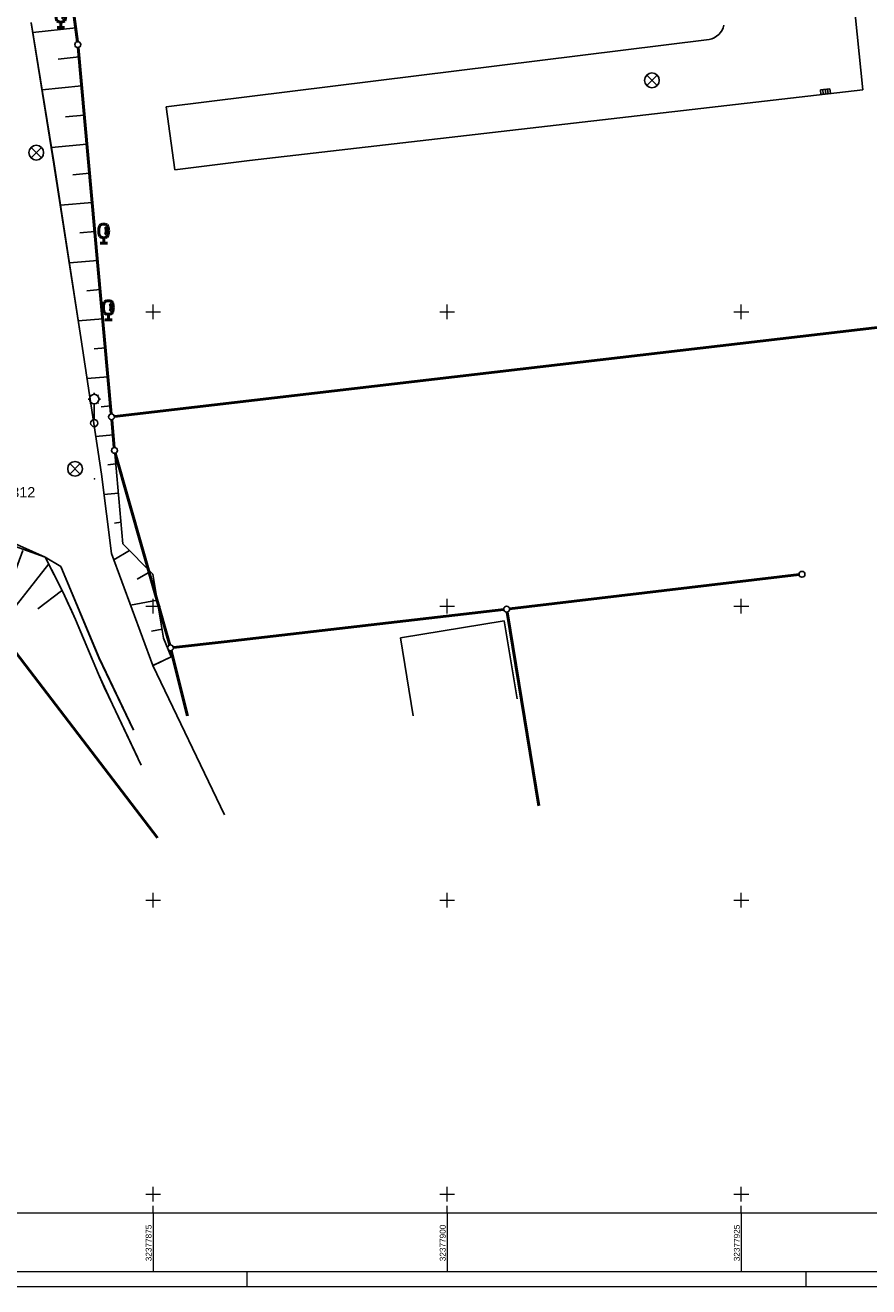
# Model space of a CAD drawing. Header units: metres. Extents: x 32377355 to 32378041, y 5707167 to 5708004.
# Tile 44 of 80: x 32377864 to 32377936, y 5707167 to 5707274. Entities that reach past the tile are written whole.
import ezdxf

# ---------------------------------------------------------------- set-up
doc = ezdxf.new("R2010")
doc.units = ezdxf.units.M
doc.header["$LTSCALE"] = 0.25
doc.layers.get('0').update_dxf_attribs({"color": 1, "linetype": 'CONTINUOUS'})
for name, color, linetype, lineweight in [('Bauwerke_ Einrichtungen_ Siedlungsf.', 201, 'CONTINUOUS', 25), ('Bauwerke_ Einrichtungen_ Verkehr', 40, 'CONTINUOUS', 25), ('Besondere Vegetationsmerkmale', 91, 'CONTINUOUS', 25), ('Ebene 71', 71, 'CONTINUOUS', 0), ('Flurstücke_ Grenzpunkte', 51, 'CONTINUOUS', 25), ('Gebäude', 9, 'CONTINUOUS', 25), ('Reliefformen', 32, 'CONTINUOUS', 25), ('TN_ Siedlung', 211, 'CONTINUOUS', 25), ('TN_ Vegetation', 91, 'CONTINUOUS', 25), ('TN_ Verkehr', 2, 'CONTINUOUS', 25), ('Vermessungspunkte', 211, 'CONTINUOUS', 25)]:
    doc.layers.add(name, color=color, linetype=linetype, lineweight=lineweight)
doc.styles.add('K 10 700 - Arial_ kursiv_ 10 pt_ Flurstücksnummer', font='Arial.ttf')
doc.styles.add('Schrift rechtsgenei', font='Arial.ttf')

# ---------------------------------------------------------------- blocks, each defined once
blk = doc.blocks.new('*X49')
at = {"color": 37, "linetype": 'Continuous', "lineweight": 25, "true_color": 0x805c3b}
for p, q in [((32377865.43872, 5707296.289803), (32377863.58352, 5707295.993802)), ((32377865.83042, 5707293.839603), (32377861.97092, 5707293.236003)), ((32377866.19282, 5707291.383302), (32377864.20022, 5707291.108602)), ((32377866.52112, 5707288.919402), (32377862.44822, 5707288.392402)), ((32377866.83882, 5707286.460602), (32377864.81372, 5707286.199502)), ((32377867.15752, 5707283.993603), (32377863.19252, 5707283.483502)), ((32377867.47512, 5707281.534803), (32377865.53512, 5707281.285702)), ((32377867.79332, 5707279.071902), (32377863.99622, 5707278.599003)), ((32377868.11152, 5707276.609102), (32377866.25322, 5707276.392303)), ((32377868.42962, 5707274.146202), (32377864.79252, 5707273.742802)), ((32377868.70732, 5707271.677903), (32377866.94602, 5707271.495502)), ((32377868.93112, 5707269.204203), (32377865.57842, 5707268.873003)), ((32377869.15492, 5707266.730402), (32377867.56372, 5707266.581002)), ((32377869.37802, 5707264.264402), (32377866.36722, 5707263.985602)), ((32377869.60222, 5707261.786802), (32377868.17882, 5707261.659303)), ((32377869.82602, 5707259.313102), (32377867.13482, 5707259.068002)), ((32377870.04942, 5707256.843202), (32377868.78082, 5707256.730003)), ((32377870.27362, 5707254.365602), (32377867.89082, 5707254.158502)), ((32377870.49702, 5707251.895702), (32377869.38332, 5707251.797002)), ((32377870.72082, 5707249.421903), (32377868.64742, 5707249.245403)), ((32377870.94392, 5707246.955903), (32377869.98282, 5707246.872503)), ((32377871.16772, 5707244.482203), (32377869.39142, 5707244.325502)), ((32377871.39082, 5707242.016203), (32377870.57572, 5707241.941202)), ((32377871.61202, 5707239.543402), (32377870.12902, 5707239.412603)), ((32377871.83182, 5707237.069903), (32377871.16512, 5707237.010902)), ((32377872.05142, 5707234.597803), (32377870.82862, 5707234.489903)), ((32377872.27162, 5707232.119803), (32377871.71172, 5707232.032003)), ((32377872.98582, 5707229.725202), (32377871.66652, 5707228.911302)), ((32377874.76842, 5707227.929503), (32377873.63542, 5707227.293202)), ((32377875.35832, 5707225.485702), (32377873.09132, 5707225.068703)), ((32377875.76652, 5707223.036102), (32377874.86792, 5707222.868203)), ((32377876.53722, 5707220.684202), (32377874.99562, 5707219.932803))]:
    blk.add_line(p, q, dxfattribs=at)
blk = doc.blocks.new('*X51')
at = {"color": 37, "linetype": 'Continuous', "lineweight": 25, "true_color": 0x805c3b}
for p, q in [((32377853.48962, 5707231.868002), (32377853.69992, 5707230.615702)), ((32377856.05752, 5707232.305003), (32377856.30092, 5707229.762102)), ((32377858.67832, 5707232.296602), (32377858.44702, 5707231.189002)), ((32377848.35982, 5707230.946402), (32377848.66082, 5707229.742302)), ((32377850.92282, 5707231.431103), (32377851.46292, 5707228.955303)), ((32377861.07522, 5707231.243802), (32377860.75032, 5707230.504302)), ((32377865.83652, 5707229.151103), (32377861.64392, 5707230.653303)), ((32377843.34962, 5707229.533502), (32377843.59842, 5707228.609403)), ((32377845.86072, 5707230.241702), (32377846.41742, 5707228.113902)), ((32377863.91862, 5707229.722002), (32377862.89492, 5707226.851302)), ((32377840.84652, 5707228.827702), (32377841.27952, 5707227.257202)), ((32377866.13772, 5707228.595703), (32377861.90412, 5707223.202603)), ((32377838.34352, 5707228.121903), (32377838.52132, 5707227.474403)), ((32377815.82802, 5707221.772703), (32377836.73112, 5707226.498703)), ((32377867.20822, 5707226.286602), (32377865.20362, 5707224.750502))]:
    blk.add_line(p, q, dxfattribs=at)
blk = doc.blocks.new('Straßensinkkasten (NW)', base_point=(0, 0.25))
at = {"color": 0, "lineweight": -2}
for p, q in [((-0.5, 0.25), (0.5, 0.25)), ((-0.5, 0.25), (-0.5, -0.25)), ((-0.25, 0.25), (-0.25, -0.25)), ((0, -0.25), (0, 0.25)), ((0.25, 0.25), (0.25, -0.25)), ((0.5, 0.25), (0.5, -0.25)), ((-0.5, -0.25), (0.5, -0.25))]:
    blk.add_line(p, q, dxfattribs=at)
blk = doc.blocks.new('Einsteigeschacht')
at = {"color": 0, "lineweight": -2}
for p, q in [((-0.353585, 0.353585), (0.353585, -0.353585)), ((0.353585, 0.353585), (-0.353585, -0.353585))]:
    blk.add_line(p, q, dxfattribs=at)
blk.add_circle((0, 0), 0.5, dxfattribs=at)
blk = doc.blocks.new('Laterne_ elektrisch', base_point=(0, -0.3945))
at = {"color": 0, "lineweight": -2}
for p, q in [((-0.0996, 0.4165), (-0.1295, 0.4465)), ((0, 0.45775), (0, 0.5)), ((0.0996, 0.4165), (0.1295, 0.4465)), ((-0.14085, 0.3169), (-0.1831, 0.3169)), ((-0.0996, 0.2173), (-0.1295, 0.1875)), ((0, 0.17605), (0, -0.28875)), ((0.0996, 0.2173), (0.1295, 0.1875)), ((0.14085, 0.3169), (0.1831, 0.3169))]:
    blk.add_line(p, q, dxfattribs=at)
for centre, radius in [((0, 0.3169), 0.14085), ((0, -0.3945), 0.10565)]:
    blk.add_circle(centre, radius, dxfattribs=at)
blk = doc.blocks.new('Laubbaum', base_point=(0, -0.5))
at = {"color": 0, "lineweight": -2}
for p, q in [((-0.25755, 0.14275), (-0.255405, 0.20252)), ((-0.255405, 0.08298), (-0.25755, 0.14275)), ((-0.255405, 0.20252), (-0.248985, 0.261985)), ((-0.248985, 0.023515), (-0.255405, 0.08298)), ((-0.248985, 0.261985), (-0.23832, 0.32084)), ((-0.23832, -0.03534), (-0.248985, 0.023515)), ((-0.23832, 0.32084), (-0.223465, 0.378775)), ((-0.223465, 0.378775), (-0.2045, 0.4355)), ((-0.2045, 0.4355), (-0.170865, 0.45636)), ((-0.170865, 0.45636), (-0.13513, 0.47336)), ((-0.13513, 0.47336), (-0.097725, 0.4863)), ((-0.097725, 0.4863), (-0.05912, 0.495015)), ((-0.05912, 0.495015), (-0.01979, 0.4994)), ((-0.01979, 0.4994), (0.01979, 0.4994)), ((0.01979, 0.4994), (0.05912, 0.495015)), ((0.05912, 0.495015), (0.097725, 0.4863)), ((0.072, 0.3585), (0.09129, 0.335215)), ((0.09129, 0.335215), (0.105485, 0.308515)), ((0.097725, 0.4863), (0.13513, 0.47336)), ((0.114, 0), (0.104515, -0.021505)), ((0.105485, 0.308515), (0.114, 0.2795)), ((0.114, 0.2795), (0.118245, 0.13975)), ((0.118245, 0.13975), (0.114, 0)), ((0.13513, 0.47336), (0.170865, 0.45636)), ((0.170865, 0.45636), (0.2045, 0.4355)), ((0.2045, 0.4355), (0.223465, 0.378775)), ((0.223465, 0.378775), (0.23832, 0.32084)), ((0.23832, 0.32084), (0.248985, 0.261985)), ((0.248985, 0.023515), (0.23832, -0.03534)), ((0.248985, 0.261985), (0.255405, 0.20252)), ((0.255405, 0.08298), (0.248985, 0.023515)), ((0.255405, 0.20252), (0.25755, 0.14275)), ((0.25755, 0.14275), (0.255405, 0.08298)), ((-0.223465, -0.093275), (-0.23832, -0.03534)), ((-0.2045, -0.15), (-0.223465, -0.093275)), ((-0.17082, -0.170725), (-0.2045, -0.15)), ((0.1905, -0.5), (-0.1905, -0.5)), ((-0.135065, -0.187615), (-0.17082, -0.170725)), ((-0.097665, -0.200465), (-0.135065, -0.187615)), ((-0.05908, -0.20912), (-0.097665, -0.200465)), ((-0.019775, -0.213475), (-0.05908, -0.20912)), ((0.019775, -0.213475), (-0.019775, -0.213475)), ((0, -0.2205), (0, -0.5)), ((0.05908, -0.20912), (0.019775, -0.213475)), ((0.097665, -0.200465), (0.05908, -0.20912)), ((0.09082, -0.04061), (0.0735, -0.0565)), ((0.104515, -0.021505), (0.09082, -0.04061)), ((0.135065, -0.187615), (0.097665, -0.200465)), ((0.17082, -0.170725), (0.135065, -0.187615)), ((0.2045, -0.15), (0.17082, -0.170725)), ((0.223465, -0.093275), (0.2045, -0.15)), ((0.23832, -0.03534), (0.223465, -0.093275))]:
    blk.add_line(p, q, dxfattribs=at)
blk = doc.blocks.new('Grenzpunkt mit Abmarkung')
at = {"color": 0, "lineweight": -2}
blk.add_circle((0, 0), 0.5, dxfattribs=at)

msp = doc.modelspace()

# ---------------------------------------------------------------- linework, layer by layer
at = {"layer": 'Bauwerke_ Einrichtungen_ Verkehr', "color": 37, "linetype": 'Continuous', "lineweight": 25, "true_color": 0x805c3b}
for p, q in [((32377935.32672, 5707268.890003), (32377934.53272, 5707276.696003)), ((32377922.89772, 5707273.427002), (32377922.70072, 5707273.305003)), ((32377923.07572, 5707273.577003), (32377922.89772, 5707273.427002)), ((32377923.23072, 5707273.752002), (32377923.07572, 5707273.577003)), ((32377923.35772, 5707273.946003), (32377923.23072, 5707273.752002)), ((32377923.45472, 5707274.158002), (32377923.35772, 5707273.946003)), ((32377923.52072, 5707274.381002), (32377923.45472, 5707274.158002)), ((32377922.03172, 5707273.124002), (32377876.12572, 5707267.435003)), ((32377922.26172, 5707273.152002), (32377922.03172, 5707273.124002)), ((32377922.48672, 5707273.212002), (32377922.26172, 5707273.152002)), ((32377922.70072, 5707273.305003), (32377922.48672, 5707273.212002)), ((32377883.20572, 5707262.865002), (32377935.32672, 5707268.890003)), ((32377876.12572, 5707267.435003), (32377876.85372, 5707262.077003)), ((32377876.85372, 5707262.077003), (32377883.20572, 5707262.865002)), ((32377867.16672, 5707228.343003), (32377865.83372, 5707229.158002)), ((32377865.83372, 5707229.158002), (32377866.87472, 5707227.111003)), ((32377870.40272, 5707220.585002), (32377867.16672, 5707228.343003)), ((32377866.87472, 5707227.111003), (32377867.34972, 5707226.150003)), ((32377867.34972, 5707226.150003), (32377867.73672, 5707225.338003)), ((32377867.73672, 5707225.338003), (32377868.06372, 5707224.627002)), ((32377868.06372, 5707224.627002), (32377868.40172, 5707223.860003)), ((32377868.40172, 5707223.860003), (32377868.84072, 5707222.826003)), ((32377868.84072, 5707222.826003), (32377870.35572, 5707219.203002)), ((32377870.35572, 5707219.203002), (32377870.84572, 5707218.111003)), ((32377870.84572, 5707218.111003), (32377871.54472, 5707216.620002)), ((32377871.54472, 5707216.620002), (32377873.67872, 5707212.136002))]:
    msp.add_line(p, q, dxfattribs=at)
at = {"layer": 'Bauwerke_ Einrichtungen_ Verkehr', "color": 253, "linetype": 'Continuous', "lineweight": 25, "true_color": 0xb2b2b2}
for p, q in [((32377864.64072, 5707274.581002), (32377866.57872, 5707262.564002)), ((32377866.58972, 5707262.584002), (32377864.64972, 5707274.602002)), ((32377866.57872, 5707262.564002), (32377868.85172, 5707247.818002)), ((32377868.86172, 5707247.831002), (32377866.58972, 5707262.584002)), ((32377868.85172, 5707247.818002), (32377870.60872, 5707236.193002)), ((32377870.60972, 5707236.194002), (32377868.86172, 5707247.831002)), ((32377870.60872, 5707236.193002), (32377871.46572, 5707229.450002)), ((32377871.46672, 5707229.449002), (32377870.60972, 5707236.194002)), ((32377865.83172, 5707229.160002), (32377861.73872, 5707230.963003)), ((32377861.74072, 5707230.957003), (32377865.83372, 5707229.158002)), ((32377871.46572, 5707229.450002), (32377874.99172, 5707219.938002)), ((32377874.99372, 5707219.939002), (32377871.46672, 5707229.449002)), ((32377867.16672, 5707228.344003), (32377865.83172, 5707229.160002)), ((32377865.83372, 5707229.158002), (32377867.16772, 5707228.343003)), ((32377870.40272, 5707220.585002), (32377867.16672, 5707228.344003)), ((32377867.16772, 5707228.343003), (32377870.40572, 5707220.587002)), ((32377873.33872, 5707214.456002), (32377870.40272, 5707220.585002)), ((32377870.40572, 5707220.587002), (32377873.34272, 5707214.458003)), ((32377874.99172, 5707219.938002), (32377881.06172, 5707207.232002)), ((32377881.06472, 5707207.234002), (32377874.99372, 5707219.939002))]:
    msp.add_line(p, q, dxfattribs=at)
at = {"layer": 'Ebene 71', "color": 7, "linetype": 'Continuous', "lineweight": 9}
for p, q in [((32377874.37472, 5707249.997003), (32377875.62472, 5707249.997003)), ((32377874.99972, 5707249.372003), (32377874.99972, 5707250.622003)), ((32377899.37472, 5707249.997003), (32377900.62472, 5707249.997003)), ((32377899.99972, 5707249.372003), (32377899.99972, 5707250.622003)), ((32377924.37472, 5707249.997003), (32377925.62472, 5707249.997003)), ((32377924.99972, 5707249.372003), (32377924.99972, 5707250.622003)), ((32377874.99972, 5707224.372003), (32377874.99972, 5707225.622003)), ((32377899.99972, 5707224.372003), (32377899.99972, 5707225.622003)), ((32377924.99972, 5707224.372003), (32377924.99972, 5707225.622003)), ((32377874.37472, 5707224.997003), (32377875.62472, 5707224.997003)), ((32377899.37472, 5707224.997003), (32377900.62472, 5707224.997003)), ((32377924.37472, 5707224.997003), (32377925.62472, 5707224.997003)), ((32377874.99972, 5707199.372003), (32377874.99972, 5707200.622003)), ((32377899.99972, 5707199.372003), (32377899.99972, 5707200.622003)), ((32377924.99972, 5707199.372003), (32377924.99972, 5707200.622003)), ((32377874.37472, 5707199.997003), (32377875.62472, 5707199.997003)), ((32377899.37472, 5707199.997003), (32377900.62472, 5707199.997003)), ((32377924.37472, 5707199.997003), (32377925.62472, 5707199.997003)), ((32377874.37472, 5707174.997003), (32377875.62472, 5707174.997003)), ((32377874.99972, 5707174.372003), (32377874.99972, 5707175.622003)), ((32377899.37472, 5707174.997003), (32377900.62472, 5707174.997003)), ((32377899.99972, 5707174.372003), (32377899.99972, 5707175.622003)), ((32377924.37472, 5707174.997003), (32377925.62472, 5707174.997003)), ((32377924.99972, 5707174.372003), (32377924.99972, 5707175.622003)), ((32377874.99972, 5707173.3775), (32377874.99972, 5707174.0025)), ((32377899.99972, 5707173.3775), (32377899.99972, 5707174.0025)), ((32377924.99972, 5707173.3775), (32377924.99972, 5707174.0025))]:
    msp.add_line(p, q, dxfattribs=at)
at = {"layer": 'Ebene 71', "color": 7, "lineweight": 18}
for p, q in [((32377874.99972, 5707173.3775), (32377874.99972, 5707168.3775)), ((32377899.99972, 5707173.3775), (32377899.99972, 5707168.3775)), ((32377924.99972, 5707173.3775), (32377924.99972, 5707168.3775))]:
    msp.add_line(p, q, dxfattribs=at)
at = {"layer": 'Ebene 71', "color": 7, "linetype": 'Continuous', "lineweight": 18}
for p, q in [((32377882.9975, 5707167.1275), (32377882.9975, 5707168.3775)), ((32377930.4975, 5707167.1275), (32377930.4975, 5707168.3775))]:
    msp.add_line(p, q, dxfattribs=at)
msp.add_lwpolyline([(32377355.4975, 5707167.1275), (32377355.4975, 5708004.388635), (32378040.685612, 5708004.388635), (32378040.685612, 5707167.1275), (32377355.4975, 5707167.1275)], close=True, dxfattribs=at)
at = {"layer": 'Ebene 71', "color": 7, "lineweight": 18}
for points in [[(32377361.77, 5707168.4), (32377361.77, 5708003.116135), (32378015.663113, 5708003.116135), (32378015.663113, 5707168.4), (32377361.77, 5707168.4)], [(32377366.7475, 5707173.3775), (32377366.7475, 5707998.138635), (32378010.685612, 5707998.138635), (32378010.685612, 5707173.3775), (32377366.7475, 5707173.3775)]]:
    msp.add_lwpolyline(points, close=True, dxfattribs=at)
at = {"layer": 'Flurstücke_ Grenzpunkte', "color": 7, "linetype": 'Continuous', "lineweight": 50}
for p, q in [((32377866.468703, 5707289.227055), (32377868.56574, 5707272.968947)), ((32377868.62031, 5707272.472025), (32377871.446132, 5707241.32498)), ((32377871.717035, 5707241.105), (32377966.503408, 5707252.174005)), ((32377871.491015, 5707240.826997), (32377871.701428, 5707238.477005)), ((32377871.791863, 5707237.987467), (32377876.41258, 5707221.676535)), ((32377929.908443, 5707227.665718), (32377905.3, 5707224.763285)), ((32377875.37272, 5707205.300002), (32377860.41567, 5707224.841478)), ((32377904.80337, 5707224.705342), (32377881.04772, 5707221.964003)), ((32377907.79772, 5707208.011002), (32377905.09223, 5707224.487305)), ((32377881.04772, 5707221.964003), (32377876.729068, 5707221.464712)), ((32377876.54192, 5707221.193607), (32377877.93572, 5707215.673003))]:
    msp.add_line(p, q, dxfattribs=at)
at = {"layer": 'Gebäude', "color": 7, "linetype": 'Continuous', "lineweight": 25}
for p, q in [((32377904.85072, 5707223.741003), (32377896.03172, 5707222.298003)), ((32377905.93972, 5707217.108002), (32377904.85072, 5707223.741003)), ((32377896.03172, 5707222.298003), (32377897.12072, 5707215.665002))]:
    msp.add_line(p, q, dxfattribs=at)
at = {"layer": 'Reliefformen', "color": 37, "linetype": 'Continuous', "lineweight": 25, "true_color": 0x805c3b}
for p, q in [((32377868.56574, 5707272.968947), (32377866.468703, 5707289.227055)), ((32377871.446132, 5707241.32498), (32377868.62031, 5707272.472025)), ((32377871.701428, 5707238.477005), (32377871.491015, 5707240.826997)), ((32377872.43172, 5707230.286002), (32377871.74592, 5707237.97899)), ((32377874.98472, 5707227.713003), (32377872.43172, 5707230.286002)), ((32377867.34672, 5707226.150003), (32377865.83172, 5707229.160002)), ((32377875.89372, 5707222.257002), (32377874.98472, 5707227.713003)), ((32377868.39872, 5707223.860003), (32377867.34672, 5707226.150003)), ((32377870.35272, 5707219.201003), (32377868.39872, 5707223.860003)), ((32377876.53372, 5707220.688002), (32377875.89372, 5707222.257002)), ((32377874.99172, 5707219.938002), (32377876.53372, 5707220.688002)), ((32377874.99172, 5707219.938002), (32377876.53372, 5707220.688002)), ((32377871.54172, 5707216.618002), (32377870.35272, 5707219.201003)), ((32377873.97972, 5707211.458003), (32377871.54172, 5707216.618002))]:
    msp.add_line(p, q, dxfattribs=at)
at = {"layer": 'TN_ Siedlung', "color": 253, "linetype": 'Continuous', "lineweight": 25, "true_color": 0xb2b2b2}
msp.add_line((32377871.717035, 5707241.105), (32377966.503408, 5707252.174005), dxfattribs=at)
at = {"layer": 'TN_ Vegetation', "color": 253, "linetype": 'Continuous', "lineweight": 25, "true_color": 0xb2b2b2}
for p, q in [((32377905.3, 5707224.763285), (32377929.908443, 5707227.665718)), ((32377881.04772, 5707221.964003), (32377904.80337, 5707224.705342)), ((32377876.729068, 5707221.464712), (32377881.04772, 5707221.964003))]:
    msp.add_line(p, q, dxfattribs=at)
at = {"layer": 'TN_ Verkehr', "color": 253, "linetype": 'Continuous', "lineweight": 25, "true_color": 0xb2b2b2}
for p, q in [((32377876.41258, 5707221.676535), (32377871.791863, 5707237.987467)), ((32377860.41567, 5707224.841478), (32377875.37272, 5707205.300002)), ((32377877.93572, 5707215.673003), (32377876.54192, 5707221.193607))]:
    msp.add_line(p, q, dxfattribs=at)
at = {"layer": 'Vermessungspunkte', "color": 7, "lineweight": 18}
msp.add_point((32377870.01572, 5707235.820002), dxfattribs=at)

# ---------------------------------------------------------------- block references
at = {"layer": 'Bauwerke_ Einrichtungen_ Siedlungsf.', "color": 7, "lineweight": 25}
for name, p, xscale, yscale, zscale in [('Einsteigeschacht', (32377917.40172, 5707269.684003), 1.25, 1.25, 1.25), ('Einsteigeschacht', (32377865.07272, 5707263.536002), 1.25, 1.25, 1.25), ('Laterne_ elektrisch', (32377869.99972, 5707240.545002), 2.875, 2.875, 2.875), ('Einsteigeschacht', (32377868.37372, 5707236.661002), 1.25, 1.25, 1.25)]:
    msp.add_blockref(name, p, dxfattribs=dict(at, xscale=xscale, yscale=yscale, zscale=zscale))
at = {"layer": 'Bauwerke_ Einrichtungen_ Siedlungsf.', "color": 7, "lineweight": 25, "xscale": 0.8, "yscale": 0.8, "zscale": 0.8, "rotation": 186.546}
msp.add_blockref('Straßensinkkasten (NW)', (32377932.16872, 5707268.525003), dxfattribs=at)
at = {"layer": 'Besondere Vegetationsmerkmale', "color": 116, "lineweight": 50, "true_color": 0x008230, "xscale": 1.625, "yscale": 1.625, "zscale": 1.625}
for p in [(32377867.15672, 5707274.174003), (32377870.80772, 5707255.838003), (32377871.20472, 5707249.330002)]:
    msp.add_blockref('Laubbaum', p, dxfattribs=at)
at = {"layer": 'Flurstücke_ Grenzpunkte', "color": 7, "lineweight": 25, "xscale": 0.5, "yscale": 0.5, "zscale": 0.5}
for p in [(32377868.59772, 5707272.721002), (32377871.46872, 5707241.076003), (32377871.72372, 5707238.228002), (32377930.15672, 5707227.695002), (32377905.05172, 5707224.734002), (32377876.48072, 5707221.436002)]:
    msp.add_blockref('Grenzpunkt mit Abmarkung', p, dxfattribs=at)
at = {"layer": 'Reliefformen', "color": 37, "lineweight": 25, "true_color": 0x805c3b}
for name in ['*X49', '*X51']:
    msp.add_blockref(name, (0, 0), dxfattribs=at)

# ---------------------------------------------------------------- texts
at = {"layer": 'Ebene 71', "color": 7, "lineweight": 18, "char_height": 0.5, "attachment_point": 7, "rotation": 90, "line_spacing_factor": 0.69, "style": 'Schrift rechtsgenei'}
for s, insert in [('32377875', (32377874.87472, 5707169.2975)), ('32377900', (32377899.87472, 5707169.2975)), ('32377925', (32377924.87472, 5707169.2975))]:
    msp.add_mtext(s, dxfattribs=dict(at, insert=insert))
at = {"layer": 'Flurstücke_ Grenzpunkte', "color": 7, "lineweight": 35, "insert": (32377862.946845, 5707234.215002), "char_height": 0.875, "attachment_point": 7, "line_spacing_factor": 0.69, "style": 'K 10 700 - Arial_ kursiv_ 10 pt_ Flurstücksnummer'}
msp.add_mtext('312', dxfattribs=at)

doc.saveas('drawing.dxf')
